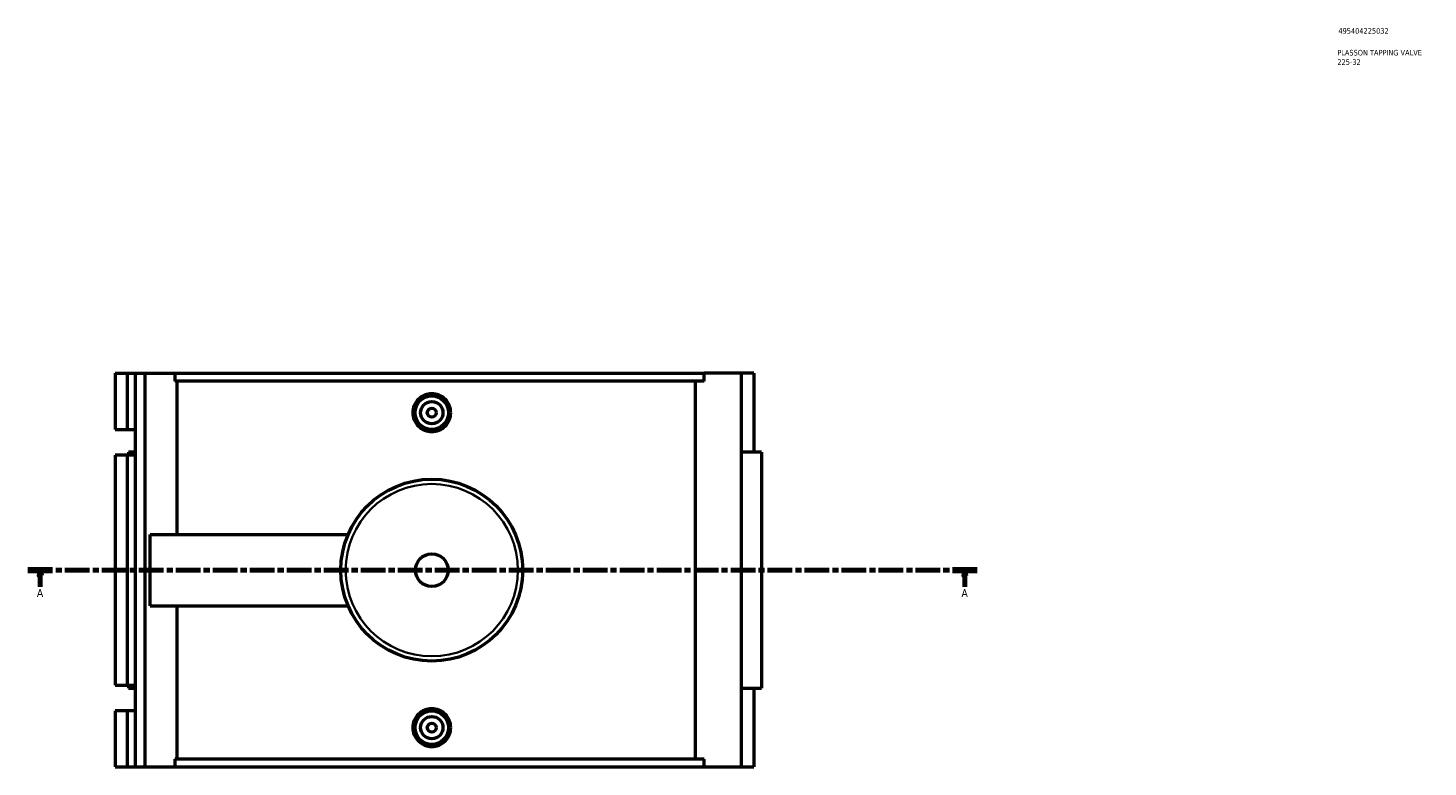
# Model space of a CAD drawing. Header units: millimetres. Extents: x 14 to 1006, y -235 to 1214.
# Tile 1 of 5: x 269 to 895, y -235 to 96. Entities that reach past the tile are written whole.
import ezdxf

# ---------------------------------------------------------------- set-up
doc = ezdxf.new("R2010")
doc.units = ezdxf.units.MM
doc.linetypes.add('CHAIN', pattern=[0.3543, 0.2362, -0.0295, 0.0591, -0.0295])
for name, color, linetype, lineweight in [('Section Line (ISO)', 7, 'CHAIN', 70), ('Title (ISO)', 7, 'Continuous', 50), ('Visible (ISO)', 7, 'Continuous', 50), ('Visible Narrow (ISO)', 7, 'Continuous', 35)]:
    doc.layers.add(name, color=color, linetype=linetype, lineweight=lineweight)
doc.styles.add('Label Text (ISO)', font='tahoma.ttf')
doc.styles.add('Note Text (ISO)', font='tahoma.ttf')

# ---------------------------------------------------------------- blocks, each defined once
blk = doc.blocks.new('Title Blocks ISO')
at = {"layer": 'Title (ISO)', "color": 232, "true_color": 0xca0064, "style": 'Note Text (ISO)'}
for tag, p in [('PART_NUMBER_001', (34.09, 73.08)), ('DESCRIPTION_001', (33.58, 63.35)), ('DESCRIPTION_002', (33.65, 59.13))]:
    blk.add_attdef(tag, p, '', height=2.5, dxfattribs=at)
blk = doc.blocks.new('2dTransSection0')
at = {"layer": 'Section Line (ISO)', "linetype": 'CHAIN', "ltscale": 46.681}
blk.add_line((269.09, -146.75), (693.51, -146.75), dxfattribs=at)
at = {"layer": 'Section Line (ISO)', "linetype": 'Continuous', "lineweight": 140}
for p, q in [((269.09, -146.75), (280.03, -146.75)), ((682.57, -146.75), (693.51, -146.75))]:
    blk.add_line(p, q, dxfattribs=at)
at = {"layer": 'Section Line (ISO)', "linetype": 'Continuous'}
for p, q in [((274.56, -146.75), (274.06, -149.25)), ((274.06, -149.25), (275.06, -149.25)), ((274.56, -149.25), (274.56, -146.75)), ((275.06, -149.25), (274.56, -146.75)), ((274.56, -154.16), (274.56, -149.25)), ((688.04, -146.75), (687.54, -149.25)), ((687.54, -149.25), (688.54, -149.25)), ((688.04, -149.25), (688.04, -146.75)), ((688.54, -149.25), (688.04, -146.75)), ((688.04, -154.16), (688.04, -149.25))]:
    blk.add_line(p, q, dxfattribs=at)
at = {"layer": 'Section Line (ISO)', "linetype": 'Continuous', "flags": 128}
for points in [[(275.06, -149.25), (274.56, -146.75), (274.06, -149.25), (275.06, -149.25)], [(688.54, -149.25), (688.04, -146.75), (687.54, -149.25), (688.54, -149.25)]]:
    blk.add_lwpolyline(points, dxfattribs=at)
at = {"layer": 'Section Line (ISO)'}
for points in [[(275.06, -149.25), (274.56, -146.75), (274.06, -149.25), (275.06, -149.25)], [(688.54, -149.25), (688.04, -146.75), (687.54, -149.25), (688.54, -149.25)]]:
    blk.add_solid(points, dxfattribs=at)
at = {"layer": 'Section Line (ISO)', "char_height": 3.5, "attachment_point": 7, "style": 'Label Text (ISO)'}
for insert in [(273.07, -158.75), (686.55, -158.75)]:
    blk.add_mtext('A', dxfattribs=dict(at, insert=insert))

msp = doc.modelspace()

# ---------------------------------------------------------------- linework, layer by layer
at = {"layer": 'Visible (ISO)'}
for p, q in [((308.012, -58.754), (308.012, -83.817)), ((308.012, -58.754), (313.399, -58.754)), ((313.399, -58.754), (316.993, -58.754)), ((313.399, -58.754), (313.399, -83.817)), ((316.993, -58.754), (316.993, -83.817)), ((316.993, -58.754), (321.303, -58.754)), ((321.303, -58.754), (321.303, -234.754)), ((321.303, -58.754), (334.786, -58.754)), ((334.786, -58.754), (334.786, -62.274)), ((334.786, -58.754), (571.439, -58.754)), ((571.439, -62.274), (334.786, -62.274)), ((335.68, -62.274), (335.68, -130.754)), ((567.561, -231.234), (567.561, -62.274)), ((588.069, -58.754), (571.439, -58.754)), ((571.439, -62.274), (571.439, -58.754)), ((593.675, -58.754), (588.069, -58.754)), ((588.069, -58.754), (588.069, -234.754)), ((593.675, -58.754), (593.675, -93.954)), ((308.012, -83.817), (313.399, -83.817)), ((313.399, -83.817), (316.993, -83.817)), ((316.993, -83.817), (316.993, -95.292)), ((313.399, -95.292), (308.012, -95.292)), ((308.012, -95.292), (308.012, -198.217)), ((316.993, -95.292), (313.399, -95.292)), ((313.399, -95.292), (313.399, -198.217)), ((316.993, -93.954), (314.056, -93.954)), ((314.056, -93.954), (314.056, -95.292)), ((316.993, -95.292), (316.993, -198.217)), ((597.05, -93.954), (588.069, -93.954)), ((597.05, -93.954), (597.05, -199.554)), ((323.671, -162.754), (323.671, -130.754)), ((323.671, -130.754), (412.284, -130.754)), ((323.671, -162.754), (412.284, -162.754)), ((335.68, -162.754), (335.68, -231.234)), ((308.012, -198.217), (313.399, -198.217)), ((313.399, -198.217), (316.993, -198.217)), ((314.056, -198.217), (314.056, -199.554)), ((314.056, -199.554), (316.993, -199.554)), ((316.993, -198.217), (316.993, -209.692)), ((588.069, -199.554), (597.05, -199.554)), ((593.675, -199.554), (593.675, -234.754)), ((313.399, -209.692), (308.012, -209.692)), ((308.012, -209.692), (308.012, -234.754)), ((316.993, -209.692), (313.399, -209.692)), ((313.399, -209.692), (313.399, -234.754)), ((316.993, -209.692), (316.993, -234.754)), ((334.786, -231.234), (334.786, -234.754)), ((571.439, -231.234), (334.786, -231.234)), ((571.439, -234.754), (571.439, -231.234)), ((308.012, -234.754), (313.399, -234.754)), ((313.399, -234.754), (316.993, -234.754)), ((316.993, -234.754), (321.303, -234.754)), ((321.303, -234.754), (334.786, -234.754)), ((334.786, -234.754), (571.439, -234.754)), ((571.439, -234.754), (588.069, -234.754)), ((588.069, -234.754), (593.675, -234.754))]:
    msp.add_line(p, q, dxfattribs=at)
for centre, radius in [((449.671, -76.354), 7.5), ((449.671, -76.354), 5), ((449.671, -76.354), 2), ((449.671, -146.754), 40.667), ((449.671, -146.754), 7.32), ((449.671, -217.154), 7.5), ((449.671, -217.154), 5), ((449.671, -217.154), 2)]:
    msp.add_circle(centre, radius, dxfattribs=at)
for points, knots in [([(458.146, -76.354), (458.146, -77.418), (457.932, -78.551), (457.065, -80.635), (456.412, -81.586), (454.906, -83.085), (453.953, -83.734), (451.867, -84.594), (450.733, -84.806), (448.608, -84.806), (447.474, -84.594), (445.388, -83.734), (444.436, -83.085), (442.93, -81.586), (442.276, -80.635), (441.409, -78.551), (441.195, -77.418), (441.195, -75.291), (441.409, -74.157), (442.276, -72.073), (442.93, -71.123), (444.436, -69.624), (445.388, -68.975), (447.474, -68.114), (448.608, -67.903), (450.733, -67.903), (451.867, -68.114), (453.953, -68.975), (454.906, -69.624), (456.412, -71.123), (457.065, -72.073), (457.932, -74.157), (458.146, -75.291), (458.146, -76.354)], [0, 0, 0, 0, 0.3190024, 0.3190024, 0.6380049, 0.6380049, 0.9568013, 0.9568013, 1.2755978, 1.2755978, 1.5943942, 1.5943942, 1.9131907, 1.9131907, 2.2321931, 2.2321931, 2.5511956, 2.5511956, 2.870198, 2.870198, 3.1892004, 3.1892004, 3.5079969, 3.5079969, 3.8267933, 3.8267933, 4.1455898, 4.1455898, 4.4643863, 4.4643863, 4.7833887, 4.7833887, 5.1023911, 5.1023911, 5.1023911, 5.1023911]), ([(458.146, -217.154), (458.146, -218.218), (457.932, -219.351), (457.065, -221.435), (456.412, -222.386), (454.906, -223.885), (453.953, -224.534), (451.867, -225.394), (450.733, -225.606), (448.608, -225.606), (447.474, -225.394), (445.388, -224.534), (444.436, -223.885), (442.93, -222.386), (442.276, -221.435), (441.409, -219.351), (441.195, -218.218), (441.195, -217.154), (441.195, -216.091), (441.409, -214.957), (442.276, -212.873), (442.93, -211.923), (444.436, -210.424), (445.388, -209.775), (447.474, -208.914), (448.608, -208.703), (450.733, -208.703), (451.867, -208.914), (453.953, -209.775), (454.906, -210.424), (456.412, -211.923), (457.065, -212.873), (457.932, -214.957), (458.146, -216.091), (458.146, -217.154)], [2.5511956, 2.5511956, 2.5511956, 2.5511956, 2.870198, 2.870198, 3.1892004, 3.1892004, 3.5079969, 3.5079969, 3.8267933, 3.8267933, 4.1455898, 4.1455898, 4.4643863, 4.4643863, 4.7833887, 4.7833887, 5.1023911, 5.1023911, 5.1023911, 5.4213936, 5.4213936, 5.740396, 5.740396, 6.0591924, 6.0591924, 6.3779889, 6.3779889, 6.6967854, 6.6967854, 7.0155818, 7.0155818, 7.3345843, 7.3345843, 7.6535867, 7.6535867, 7.6535867, 7.6535867])]:
    msp.add_open_spline(points, degree=3, knots=knots, dxfattribs=at)
at = {"layer": 'Visible Narrow (ISO)'}
msp.add_circle((449.671, -146.754), 38.525, dxfattribs=at)

# ---------------------------------------------------------------- block references
msp.add_blockref('Title Blocks ISO', (821, 20)).add_auto_attribs({'PART_NUMBER_001': '495404225032', 'DESCRIPTION_001': 'PLASSON TAPPING VALVE', 'DESCRIPTION_002': '225-32'})
at = {"layer": 'Section Line (ISO)'}
msp.add_blockref('2dTransSection0', (0, 0), dxfattribs=at)

doc.saveas('drawing.dxf')
